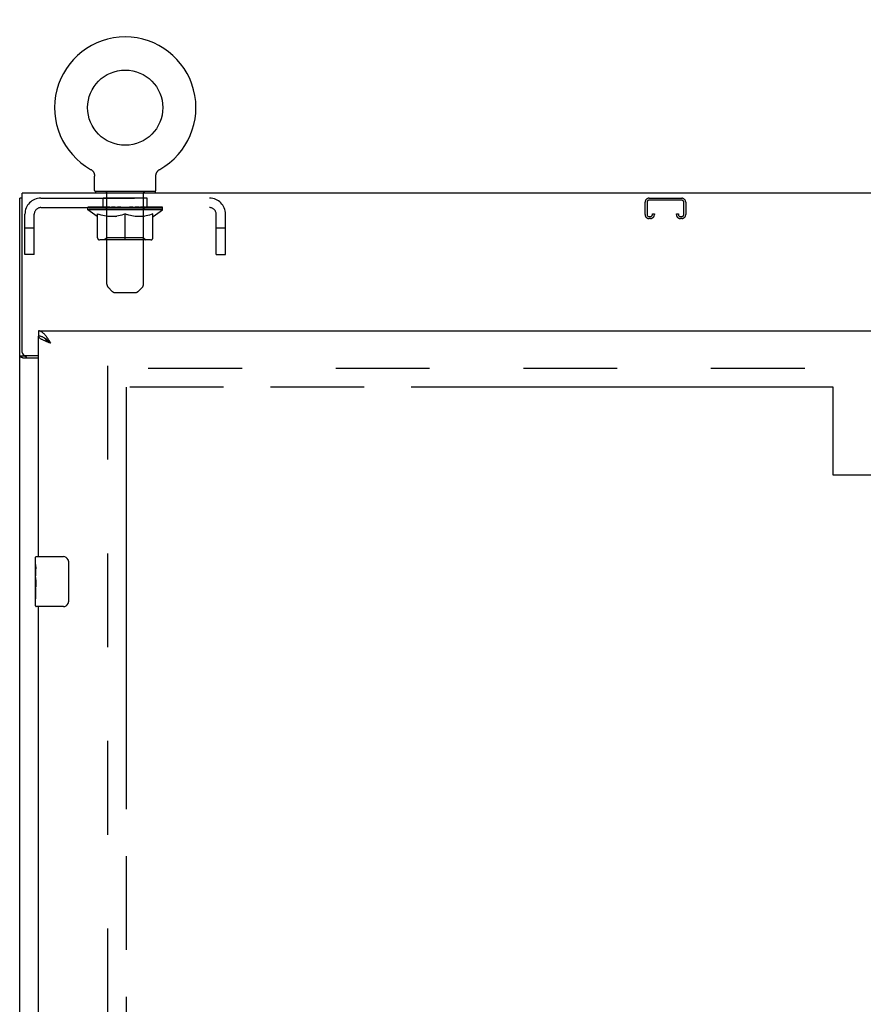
# Model space of a CAD drawing. Header units: inches. Extents: x 0 to 340, y 0 to 220.
# Tile 15 of 24: x 75 to 92, y 142 to 161. Entities that reach past the tile are written whole.
import ezdxf

# ---------------------------------------------------------------- set-up
doc = ezdxf.new("R2010")
doc.units = ezdxf.units.IN
doc.header["$LTSCALE"] = 18.7
doc.header["$MEASUREMENT"] = 0
doc.linetypes.add('HIDDEN', pattern=[0.2, 0.1, -0.1])
doc.linetypes.add('PHANTOM', pattern=[0.8, 0.45, -0.05, 0.1, -0.05, 0.1, -0.05])
doc.layers.get('0').update_dxf_attribs({"linetype": 'CONTINUOUS'})
for name, color, linetype in [('02___PRT_ALL_AXES', 7, 'CONTINUOUS'), ('AVAILABLE_DOOR_SPACE', 7, 'CONTINUOUS'), ('DEFAULT_2', 8, 'HIDDEN'), ('DIMENSIONS', 7, 'CONTINUOUS')]:
    doc.layers.add(name, color=color, linetype=linetype)
doc.styles.get("Standard").update_dxf_attribs({"font": 'arial.ttf'})
doc.dimstyles.new('DIMSTYLE_1', dxfattribs={"dimtxt": 1.5, "dimasz": 2, "dimexe": 0.09, "dimexo": 0.07, "dimgap": 0.0375, "dimtad": 0, "dimtih": 1, "dimtoh": 1, "dimzin": 4, "dimdsep": 46, "dimtxsty": 'Standard', "dimblk": '_FILLED', "dimblk1": '_FILLED', "dimblk2": '_FILLED', "dimcen": 0.09, "dimazin": 1, "dimtfac": 1, "dimtdec": 3, "dimtofl": 0, "dimtmove": 0, "dimatfit": 3, "dimldrblk": '_FILLED', "dimfxl": 1, "dimtolj": 1, "dimtzin": 4, "dimarcsym": 0})

# ---------------------------------------------------------------- blocks, each defined once
blk = doc.blocks.new('_FILLED')
at = {"color": 0, "linetype": 'ByBlock'}
blk.add_solid([(0, 0), (-1, 0.2), (-1, -0.2)], dxfattribs=at)
blk = doc.blocks.new('*D11')
at = {"layer": 'DIMENSIONS', "color": 2, "linetype": 'Continuous'}
for p, q in [((97.067, 154.991), (97.067, 160.421)), ((97.067, 160.421), (98.817, 160.421)), ((97.067, 153.866), (97.067, 149.866))]:
    blk.add_line(p, q, dxfattribs=at)
at = {"layer": 'DIMENSIONS', "color": 2, "linetype": 'Continuous', "xscale": 2, "yscale": 2, "zscale": 2}
for p, rotation in [((97.067, 154.991), 270), ((97.067, 153.866), 90)]:
    blk.add_blockref('_FILLED', p, dxfattribs=dict(at, rotation=rotation))
at = {"layer": 'DIMENSIONS', "color": 2, "linetype": 'Continuous', "insert": (99.567, 161.171), "char_height": 1.5, "width": 4.07621, "attachment_point": 1, "line_spacing_factor": 0.9}
blk.add_mtext('1.13', dxfattribs=at)
blk = doc.blocks.new('*D15')
at = {"layer": 'DIMENSIONS', "color": 2, "linetype": 'Continuous'}
for p, q in [((77.385, 129.91), (86.446, 129.91)), ((106.697, 129.91), (93.187, 129.91))]:
    blk.add_line(p, q, dxfattribs=at)
at = {"layer": 'DIMENSIONS', "color": 2, "linetype": 'Continuous', "xscale": 2, "yscale": 2, "zscale": 2, "rotation": 180}
blk.add_blockref('_FILLED', (77.385, 129.91), dxfattribs=at)
at = {"layer": 'DIMENSIONS', "color": 2, "linetype": 'Continuous', "xscale": 2, "yscale": 2, "zscale": 2}
blk.add_blockref('_FILLED', (106.697, 129.91), dxfattribs=at)
at = {"layer": 'DIMENSIONS', "color": 2, "linetype": 'Continuous', "insert": (89.816, 130.66), "char_height": 1.5, "width": 5.24164, "attachment_point": 2, "line_spacing_factor": 0.9}
blk.add_mtext('29.31', dxfattribs=at)

msp = doc.modelspace()

# ---------------------------------------------------------------- linework, layer by layer
at = {"color": 7, "linetype": 'Continuous'}
for p, q in [((76.674, 158.213), (76.674, 158.213)), ((76.674, 158.213), (76.679, 158.21)), ((76.675, 158.213), (76.676, 158.212)), ((76.679, 158.21), (76.684, 158.207)), ((76.684, 158.207), (76.689, 158.204)), ((76.693, 158.2), (76.698, 158.196)), ((76.698, 158.196), (76.703, 158.192)), ((76.702, 158.192), (76.707, 158.188)), ((76.707, 158.188), (76.711, 158.184)), ((76.711, 158.184), (76.715, 158.179)), ((76.715, 158.18), (76.719, 158.175)), ((76.719, 158.175), (76.723, 158.17)), ((76.723, 158.17), (76.726, 158.165)), ((76.726, 158.166), (76.729, 158.16)), ((76.729, 158.161), (76.733, 158.155)), ((76.732, 158.155), (76.735, 158.15)), ((76.735, 158.15), (76.738, 158.145)), ((76.738, 158.145), (76.741, 158.139)), ((76.741, 158.139), (76.743, 158.134)), ((76.743, 158.134), (76.745, 158.128)), ((76.745, 158.128), (76.747, 158.123)), ((76.747, 158.123), (76.749, 158.117)), ((76.748, 158.117), (76.75, 158.111)), ((76.75, 158.111), (76.751, 158.105)), ((76.751, 158.105), (76.752, 158.099)), ((76.752, 158.099), (76.753, 158.093)), ((76.754, 158.082), (76.754, 158.076)), ((77.974, 158.087), (77.975, 158.093)), ((77.974, 158.082), (77.974, 158.088)), ((77.974, 158.082), (77.974, 158.087)), ((77.974, 158.076), (77.974, 158.082)), ((77.975, 158.093), (77.976, 158.099)), ((77.976, 158.099), (77.977, 158.105)), ((77.977, 158.105), (77.978, 158.111)), ((77.978, 158.111), (77.979, 158.117)), ((77.979, 158.117), (77.981, 158.123)), ((77.981, 158.123), (77.983, 158.128)), ((77.983, 158.128), (77.985, 158.134)), ((77.985, 158.134), (77.987, 158.139)), ((77.987, 158.139), (77.99, 158.145)), ((77.99, 158.145), (77.992, 158.15)), ((77.992, 158.15), (77.995, 158.155)), ((77.995, 158.155), (77.998, 158.161)), ((77.998, 158.16), (78.002, 158.166)), ((78.002, 158.165), (78.005, 158.17)), ((78.005, 158.17), (78.009, 158.175)), ((78.009, 158.175), (78.013, 158.18)), ((78.012, 158.179), (78.017, 158.184)), ((78.016, 158.184), (78.021, 158.188)), ((78.021, 158.188), (78.025, 158.192)), ((78.025, 158.192), (78.03, 158.196)), ((78.029, 158.196), (78.034, 158.2)), ((78.034, 158.2), (78.039, 158.204)), ((78.039, 158.204), (78.044, 158.207)), ((78.044, 158.207), (78.049, 158.21)), ((78.044, 158.207), (78.045, 158.208)), ((78.049, 158.21), (78.054, 158.213)), ((78.052, 158.212), (78.053, 158.213)), ((78.054, 158.213), (78.054, 158.213)), ((78.054, 158.213), (78.054, 158.213)), ((76.754, 157.791), (76.754, 158.076)), ((77.974, 157.791), (77.974, 158.076)), ((76.769, 157.771), (76.769, 157.741)), ((77.959, 157.771), (76.769, 157.771)), ((77.959, 157.771), (77.959, 157.741)), ((75.312, 157.637), (75.26, 157.637)), ((75.635, 154.991), (75.635, 154.887)), ((75.758, 154.845), (75.747, 154.852)), ((75.364, 154.489), (75.26, 154.489)), ((75.364, 154.489), (75.364, 154.501)), ((75.575, 150.33), (75.575, 150.476)), ((75.59, 150.491), (76.13, 150.491)), ((76.23, 150.391), (76.23, 149.591)), ((75.575, 150.073), (75.575, 150.106)), ((75.575, 149.876), (75.575, 149.907)), ((75.575, 149.506), (75.575, 149.645)), ((76.13, 149.491), (75.59, 149.491))]:
    msp.add_line(p, q, dxfattribs=at)
at = {"color": 3, "linetype": 'Continuous'}
for p, q in [((75.312, 154.561), (75.312, 157.741)), ((147.208, 157.741), (75.312, 157.741)), ((75.26, 67.845), (75.26, 157.637)), ((75.635, 154.991), (110.322, 154.991)), ((75.635, 150.491), (75.635, 154.887)), ((75.635, 154.449), (75.33, 154.449)), ((75.372, 154.501), (75.635, 154.501)), ((75.635, 126.991), (75.635, 149.491))]:
    msp.add_line(p, q, dxfattribs=at)
at = {"color": 7, "linetype": 'Continuous'}
for points in [[(76.689, 158.204), (76.694, 158.2), (76.698, 158.196)], [(76.753, 158.093), (76.753, 158.088), (76.754, 158.082), (76.754, 158.076)], [(75.747, 154.852), (75.736, 154.859), (75.724, 154.864), (75.713, 154.87), (75.702, 154.874), (75.691, 154.878), (75.68, 154.881), (75.668, 154.884), (75.657, 154.886), (75.646, 154.887), (75.635, 154.887)], [(75.881, 154.745), (75.87, 154.752), (75.859, 154.759), (75.848, 154.766), (75.837, 154.773), (75.827, 154.78), (75.817, 154.787), (75.807, 154.794), (75.798, 154.802), (75.789, 154.809), (75.781, 154.816), (75.773, 154.823), (75.766, 154.83), (75.76, 154.837), (75.754, 154.844), (75.751, 154.85)], [(75.881, 154.745), (75.87, 154.755), (75.859, 154.765), (75.848, 154.775), (75.837, 154.785), (75.825, 154.794), (75.814, 154.804), (75.803, 154.813), (75.792, 154.822), (75.78, 154.83), (75.769, 154.838), (75.758, 154.845)], [(75.379, 154.474), (75.377, 154.476), (75.374, 154.477), (75.372, 154.478), (75.37, 154.48), (75.368, 154.481), (75.366, 154.483), (75.365, 154.484), (75.364, 154.486), (75.364, 154.488), (75.364, 154.489)], [(75.404, 154.449), (75.404, 154.451), (75.404, 154.453), (75.403, 154.455), (75.403, 154.457), (75.402, 154.458), (75.401, 154.46), (75.399, 154.462), (75.398, 154.463), (75.396, 154.465), (75.393, 154.467), (75.391, 154.468), (75.389, 154.469), (75.387, 154.471), (75.384, 154.472), (75.379, 154.474)], [(76.223, 150.427), (76.225, 150.422), (76.227, 150.416), (76.228, 150.41), (76.229, 150.404), (76.23, 150.397), (76.23, 150.391)], [(76.23, 149.591), (76.23, 149.585), (76.229, 149.578), (76.228, 149.572), (76.227, 149.566), (76.225, 149.561), (76.223, 149.555)]]:
    msp.add_lwpolyline(points, dxfattribs=at)
at = {"color": 3, "linetype": 'Continuous'}
for points in [[(75.792, 154.878), (75.78, 154.892), (75.769, 154.906), (75.758, 154.919), (75.747, 154.931), (75.736, 154.942), (75.724, 154.952), (75.713, 154.961), (75.702, 154.969), (75.691, 154.975), (75.68, 154.981), (75.668, 154.985), (75.657, 154.989), (75.646, 154.99), (75.635, 154.991)], [(75.744, 154.798), (75.731, 154.804), (75.719, 154.81), (75.707, 154.816), (75.696, 154.822), (75.686, 154.828), (75.676, 154.834), (75.668, 154.84), (75.66, 154.845), (75.654, 154.851), (75.648, 154.857), (75.643, 154.863), (75.64, 154.869), (75.637, 154.875), (75.635, 154.881), (75.635, 154.887)], [(75.881, 154.745), (75.849, 154.756), (75.833, 154.762), (75.818, 154.768), (75.802, 154.774), (75.787, 154.78), (75.772, 154.786), (75.758, 154.792), (75.744, 154.798)], [(75.881, 154.745), (75.87, 154.762), (75.859, 154.78), (75.848, 154.797), (75.837, 154.814), (75.825, 154.831), (75.814, 154.847), (75.803, 154.863), (75.792, 154.878)], [(75.303, 154.461), (75.295, 154.463), (75.291, 154.464), (75.288, 154.466), (75.284, 154.467), (75.281, 154.469), (75.278, 154.47), (75.275, 154.471), (75.272, 154.473), (75.269, 154.475), (75.267, 154.476), (75.265, 154.478), (75.263, 154.48), (75.262, 154.481), (75.261, 154.483), (75.26, 154.485), (75.26, 154.487), (75.26, 154.489)], [(75.33, 154.449), (75.328, 154.45), (75.325, 154.452), (75.322, 154.453), (75.319, 154.455), (75.315, 154.456), (75.312, 154.458), (75.308, 154.459), (75.303, 154.461)]]:
    msp.add_lwpolyline(points, dxfattribs=at)
at = {"color": 7, "linetype": 'Continuous'}
msp.add_circle((77.364, 159.443), 0.75, dxfattribs=at)
for centre, radius, start, end in [((77.364, 159.443), 1.41, 299.2655, 240.7345), ((76.774, 157.791), 0.02, 180, 263.0769), ((77.954, 157.791), 0.02, 276.9231, 360), ((75.59, 150.476), 0.015, 90, 180), ((76.13, 150.391), 0.1, 21.1999, 90), ((75.59, 149.506), 0.015, 180, 270), ((76.13, 149.591), 0.1, 270, 338.7946)]:
    msp.add_arc(centre, radius, start, end, dxfattribs=at)
at = {"color": 3, "linetype": 'Continuous'}
msp.add_arc((75.372, 154.561), 0.06, 180, 270, dxfattribs=at)
at = {"layer": '02___PRT_ALL_AXES', "color": 8, "linetype": 'HIDDEN'}
for p, q in [((76.926, 157.45), (76.926, 157.637)), ((77.801, 157.637), (76.926, 157.637)), ((77.801, 157.45), (77.801, 157.637)), ((77.801, 157.45), (76.926, 157.45))]:
    msp.add_line(p, q, dxfattribs=at)
at = {"layer": '02___PRT_ALL_AXES', "color": 7, "linetype": 'Continuous'}
for p, q in [((75.575, 150.33), (75.575, 150.476)), ((75.575, 150.073), (75.575, 150.33)), ((75.581, 150.274), (75.575, 150.274)), ((75.582, 150.106), (75.582, 150.243)), ((75.575, 150.106), (75.582, 150.106)), ((75.575, 149.506), (75.575, 150.07)), ((75.576, 150.043), (75.575, 150.043)), ((75.575, 149.912), (75.581, 149.912)), ((75.575, 149.876), (75.582, 149.876)), ((75.582, 149.645), (75.582, 149.876)), ((75.575, 149.813), (75.582, 149.813)), ((75.575, 149.645), (75.582, 149.645))]:
    msp.add_line(p, q, dxfattribs=at)
for points in [[(75.575, 150.33), (75.575, 150.327), (75.575, 150.322), (75.576, 150.317), (75.578, 150.303)], [(75.578, 150.303), (75.578, 150.296), (75.579, 150.288), (75.58, 150.279)], [(75.58, 150.279), (75.581, 150.27), (75.581, 150.261), (75.582, 150.252), (75.582, 150.243)], [(75.575, 150.073), (75.575, 150.064), (75.575, 150.055), (75.576, 150.045)], [(75.576, 150.045), (75.579, 150.012), (75.58, 150), (75.581, 149.987), (75.581, 149.975), (75.582, 149.962), (75.582, 149.949), (75.582, 149.936), (75.581, 149.923), (75.581, 149.911), (75.58, 149.899), (75.579, 149.887)]]:
    msp.add_lwpolyline(points, dxfattribs=at)
msp.add_ellipse((75.838, 149.907), major_axis=(0.263, 0), ratio=0.432808, start_param=3.141593, end_param=3.321581, dxfattribs=at)
at = {"layer": 'AVAILABLE_DOOR_SPACE', "color": 4, "linetype": 'PHANTOM'}
for p, q in [((77.385, 153.866), (77.385, 75.616)), ((91.479, 153.866), (77.385, 153.866)), ((91.479, 152.116), (91.479, 153.866)), ((94.479, 152.116), (91.479, 152.116))]:
    msp.add_line(p, q, dxfattribs=at)
at = {"layer": 'DEFAULT_2', "color": 8, "linetype": 'HIDDEN'}
for p, q in [((76.683, 158.208), (76.684, 158.207)), ((76.989, 157.771), (76.989, 157.741)), ((76.999, 155.925), (76.999, 157.741)), ((77.729, 155.925), (77.729, 157.741)), ((77.739, 157.771), (77.739, 157.741)), ((75.681, 157.637), (79.047, 157.637)), ((87.729, 157.311), (87.729, 157.557)), ((87.769, 157.557), (87.769, 157.311)), ((87.809, 157.637), (88.461, 157.637)), ((88.461, 157.597), (87.809, 157.597)), ((88.501, 157.311), (88.501, 157.557)), ((88.541, 157.557), (88.541, 157.311)), ((75.364, 156.512), (75.364, 157.32)), ((75.551, 156.512), (75.551, 157.32)), ((75.681, 157.45), (79.047, 157.45)), ((76.62, 157.402), (76.62, 157.457)), ((76.807, 157.272), (76.62, 157.402)), ((78.107, 157.402), (76.62, 157.402)), ((76.632, 157.449), (76.632, 157.457)), ((76.642, 157.445), (76.642, 157.449)), ((76.642, 157.445), (78.085, 157.445)), ((76.653, 157.445), (76.653, 157.449)), ((76.654, 157.445), (76.654, 157.449)), ((76.665, 157.449), (76.665, 157.457)), ((76.685, 157.445), (76.685, 157.449)), ((76.687, 157.445), (76.687, 157.449)), ((76.72, 157.449), (76.72, 157.457)), ((76.737, 157.445), (76.737, 157.449)), ((76.741, 157.445), (76.741, 157.449)), ((76.977, 157.449), (76.748, 157.449)), ((76.794, 157.449), (76.794, 157.457)), ((76.796, 157.445), (76.796, 157.449)), ((76.796, 157.445), (76.796, 157.449)), ((76.799, 157.445), (76.799, 157.449)), ((76.809, 157.445), (76.809, 157.449)), ((76.809, 157.445), (76.809, 157.449)), ((76.813, 157.445), (76.813, 157.449)), ((76.813, 156.847), (76.813, 157.327)), ((76.813, 157.327), (76.848, 157.313)), ((76.816, 157.445), (76.816, 157.45)), ((76.82, 157.445), (76.82, 157.449)), ((76.84, 157.445), (76.84, 157.449)), ((76.882, 157.302), (76.848, 157.314)), ((76.858, 157.445), (76.858, 157.449)), ((76.86, 157.445), (76.86, 157.452)), ((76.916, 157.292), (76.882, 157.302)), ((76.886, 157.449), (76.886, 157.457)), ((76.886, 157.445), (76.886, 157.449)), ((76.897, 157.445), (76.897, 157.449)), ((76.902, 157.445), (76.902, 157.449)), ((76.91, 157.445), (76.91, 157.449)), ((76.926, 157.445), (76.926, 157.454)), ((76.947, 157.445), (76.947, 157.449)), ((76.949, 157.445), (76.949, 157.449)), ((76.977, 157.445), (76.977, 157.449)), ((77.055, 157.449), (76.99, 157.449)), ((76.992, 157.449), (76.992, 157.457)), ((76.998, 156.85), (76.998, 157.399)), ((77, 157.445), (77, 157.449)), ((77.006, 157.445), (77.006, 157.449)), ((77.013, 157.445), (77.013, 157.455)), ((77.02, 157.445), (77.02, 157.449)), ((77.031, 157.445), (77.031, 157.449)), ((77.055, 157.445), (77.055, 157.449)), ((77.143, 157.449), (77.08, 157.449)), ((77.104, 157.445), (77.104, 157.449)), ((77.11, 157.449), (77.11, 157.457)), ((77.114, 157.445), (77.114, 157.449)), ((77.117, 157.445), (77.117, 157.456)), ((77.12, 157.445), (77.12, 157.449)), ((77.129, 157.445), (77.129, 157.449)), ((77.143, 157.445), (77.143, 157.449)), ((77.237, 157.449), (77.18, 157.449)), ((77.196, 157.445), (77.196, 157.449)), ((77.229, 157.449), (77.364, 157.457)), ((77.235, 157.449), (77.235, 157.457)), ((77.235, 157.449), (77.235, 157.457)), ((77.235, 157.457), (77.235, 157.457)), ((77.235, 157.445), (77.235, 157.449)), ((77.237, 157.445), (77.237, 157.449)), ((77.24, 157.445), (77.24, 157.45)), ((77.242, 157.445), (77.242, 157.449)), ((77.296, 157.302), (77.261, 157.292)), ((77.336, 157.449), (77.285, 157.449)), ((77.293, 157.445), (77.293, 157.449)), ((77.329, 157.314), (77.295, 157.302)), ((77.364, 157.327), (77.329, 157.313)), ((77.336, 157.445), (77.336, 157.449)), ((77.361, 157.449), (77.361, 157.449)), ((77.361, 157.445), (77.361, 157.449)), ((77.361, 157.445), (77.361, 157.449)), ((77.364, 157.449), (77.364, 157.457)), ((77.364, 156.804), (77.364, 157.327)), ((77.364, 157.327), (77.399, 157.313)), ((77.367, 157.445), (77.367, 157.449)), ((77.367, 157.445), (77.367, 157.449)), ((77.367, 157.449), (77.367, 157.449)), ((77.37, 157.449), (77.443, 157.449)), ((77.392, 157.445), (77.392, 157.449)), ((77.433, 157.302), (77.398, 157.314)), ((77.407, 157.449), (77.407, 157.454)), ((77.407, 157.454), (77.499, 157.449)), ((77.431, 157.449), (77.431, 157.453)), ((77.466, 157.292), (77.432, 157.302)), ((77.435, 157.445), (77.435, 157.449)), ((77.486, 157.445), (77.486, 157.449)), ((77.487, 157.445), (77.487, 157.45)), ((77.49, 157.445), (77.49, 157.449)), ((77.49, 157.449), (77.548, 157.449)), ((77.492, 157.449), (77.492, 157.457)), ((77.492, 157.457), (77.493, 157.457)), ((77.492, 157.445), (77.492, 157.449)), ((77.493, 157.449), (77.493, 157.457)), ((77.532, 157.445), (77.532, 157.449)), ((77.585, 157.445), (77.585, 157.449)), ((77.585, 157.449), (77.647, 157.449)), ((77.598, 157.445), (77.598, 157.449)), ((77.608, 157.445), (77.608, 157.449)), ((77.611, 157.445), (77.611, 157.456)), ((77.614, 157.445), (77.614, 157.449)), ((77.618, 157.449), (77.618, 157.457)), ((77.623, 157.445), (77.623, 157.449)), ((77.672, 157.445), (77.672, 157.449)), ((77.672, 157.449), (77.738, 157.449)), ((77.696, 157.445), (77.696, 157.449)), ((77.707, 157.445), (77.707, 157.449)), ((77.715, 157.445), (77.715, 157.455)), ((77.722, 157.445), (77.722, 157.449)), ((77.727, 157.445), (77.727, 157.449)), ((77.73, 156.85), (77.73, 157.399)), ((77.736, 157.449), (77.736, 157.457)), ((77.751, 157.445), (77.751, 157.449)), ((77.751, 157.449), (77.98, 157.449)), ((77.778, 157.445), (77.778, 157.449)), ((77.781, 157.445), (77.781, 157.449)), ((77.802, 157.445), (77.802, 157.454)), ((77.846, 157.302), (77.812, 157.292)), ((77.817, 157.445), (77.817, 157.449)), ((77.825, 157.445), (77.825, 157.449)), ((77.83, 157.445), (77.83, 157.449)), ((77.842, 157.449), (77.842, 157.457)), ((77.842, 157.445), (77.842, 157.449)), ((77.88, 157.314), (77.845, 157.302)), ((77.868, 157.445), (77.868, 157.452)), ((77.87, 157.445), (77.87, 157.449)), ((77.914, 157.327), (77.88, 157.313)), ((77.888, 157.445), (77.888, 157.449)), ((77.907, 157.445), (77.907, 157.449)), ((77.911, 157.445), (77.911, 157.45)), ((77.914, 156.847), (77.914, 157.327)), ((77.915, 157.445), (77.915, 157.449)), ((77.918, 157.445), (77.918, 157.449)), ((77.919, 157.445), (77.919, 157.449)), ((77.921, 157.272), (78.107, 157.402)), ((77.928, 157.445), (77.928, 157.449)), ((77.931, 157.445), (77.931, 157.449)), ((77.932, 157.445), (77.932, 157.449)), ((77.933, 157.449), (77.933, 157.457)), ((77.987, 157.445), (77.987, 157.449)), ((77.99, 157.445), (77.99, 157.449)), ((78.008, 157.449), (78.008, 157.457)), ((78.041, 157.445), (78.041, 157.449)), ((78.043, 157.445), (78.043, 157.449)), ((78.062, 157.449), (78.062, 157.457)), ((78.074, 157.445), (78.074, 157.449)), ((78.075, 157.445), (78.075, 157.449)), ((78.085, 157.445), (78.085, 157.449)), ((78.096, 157.449), (78.096, 157.457)), ((78.107, 157.402), (78.107, 157.457)), ((79.177, 156.512), (79.177, 157.32)), ((79.364, 156.512), (79.364, 157.32)), ((87.876, 157.311), (87.876, 157.325)), ((87.876, 157.325), (87.916, 157.325)), ((87.916, 157.325), (87.916, 157.311)), ((88.354, 157.311), (88.354, 157.325)), ((88.354, 157.325), (88.394, 157.325)), ((88.394, 157.325), (88.394, 157.311)), ((76.807, 157.272), (76.813, 157.272)), ((76.949, 157.283), (76.915, 157.292)), ((76.982, 157.277), (76.948, 157.284)), ((77.015, 157.272), (76.981, 157.277)), ((77.163, 157.272), (77.015, 157.272)), ((77.163, 157.272), (77.196, 157.277)), ((77.262, 157.292), (77.228, 157.283)), ((77.499, 157.283), (77.466, 157.292)), ((77.532, 157.277), (77.499, 157.284)), ((77.565, 157.272), (77.532, 157.277)), ((77.713, 157.272), (77.565, 157.272)), ((77.713, 157.272), (77.746, 157.277)), ((77.779, 157.284), (77.746, 157.277)), ((77.813, 157.292), (77.779, 157.283)), ((77.914, 157.272), (77.921, 157.272)), ((87.809, 157.271), (87.836, 157.271)), ((87.836, 157.231), (87.809, 157.231)), ((88.434, 157.271), (88.461, 157.271)), ((88.461, 157.231), (88.434, 157.231)), ((75.551, 157.042), (75.364, 157.042)), ((79.364, 157.042), (79.177, 157.042)), ((77.871, 156.804), (76.857, 156.804)), ((76.998, 156.85), (76.951, 156.804)), ((77.73, 156.85), (76.998, 156.85)), ((77.73, 156.85), (77.776, 156.804)), ((75.551, 156.512), (75.364, 156.512)), ((79.177, 156.512), (79.364, 156.512)), ((77.1, 155.783), (77.028, 155.855)), ((77.17, 155.754), (77.557, 155.754)), ((77.628, 155.783), (77.7, 155.855)), ((77.01, 154.293), (77.01, 75.189)), ((109.614, 154.241), (77.01, 154.241))]:
    msp.add_line(p, q, dxfattribs=at)
msp.add_lwpolyline([(77.229, 157.284), (77.195, 157.277), (77.163, 157.272)], dxfattribs=at)
for centre, radius, start, end in [((76.774, 157.791), 0.02, 263.0769, 270), ((76.969, 157.741), 0.03, 0, 90), ((77.759, 157.741), 0.03, 90, 180), ((77.954, 157.791), 0.02, 270, 276.9231), ((75.681, 157.32), 0.317, 90, 180), ((79.047, 157.32), 0.317, 0, 90), ((87.809, 157.557), 0.08, 90, 180), ((87.809, 157.557), 0.04, 90, 180), ((88.461, 157.557), 0.08, 0, 90), ((88.461, 157.557), 0.04, 0, 90), ((75.681, 157.32), 0.13, 90, 180), ((76.951, 157.399), 0.0466, 0, 90), ((77.776, 157.399), 0.0466, 90, 180), ((79.047, 157.32), 0.13, 0, 90), ((87.809, 157.311), 0.08, 180, 270), ((87.809, 157.311), 0.04, 180, 270), ((87.836, 157.311), 0.08, 270, 360), ((87.836, 157.311), 0.04, 270, 360), ((88.434, 157.311), 0.08, 180, 270), ((88.434, 157.311), 0.04, 180, 270), ((88.461, 157.311), 0.08, 270, 360), ((88.461, 157.311), 0.04, 270, 360), ((76.857, 156.847), 0.0434, 180, 270), ((77.871, 156.847), 0.0434, 270, 360), ((77.099, 155.925), 0.1, 180, 225), ((77.629, 155.925), 0.1, 315, 360), ((77.17, 155.854), 0.1, 225, 270), ((77.557, 155.854), 0.1, 270, 315)]:
    msp.add_arc(centre, radius, start, end, dxfattribs=at)
for centre, major_axis, ratio, start_param, end_param in [((77.364, 157.457), (0.743, 0.008), 0.059247, 2.966439, 3.140971), ((76.597, 157.443), (0.232, 0), 0.060167, 0.426548, 1.470503), ((77.364, 157.457), (0.744, 0), 0.060167, 3.141593, 3.316126), ((76.597, 157.435), (0.232, 0.002), 0.059247, 1.374323, 1.469882), ((77.364, 157.457), (0.743, 0.015), 0.056515, 2.79136, 2.965893), ((76.569, 157.443), (0.232, 0.002), 0.059247, 0.251393, 1.295349), ((76.649, 157.443), (0.232, -0.002), 0.059247, 0.601702, 1.645657), ((77.364, 157.457), (0.743, -0.008), 0.059247, -2.966439, -2.791906), ((76.649, 157.435), (0.232, 0), 0.060167, 1.549477, 1.645036), ((76.569, 157.435), (0.232, 0.005), 0.056515, 1.199244, 1.294804), ((76.653, 157.438), (0.192, 0.002), 0.059247, 1.051627, 1.625044), ((76.63, 157.438), (0.192, 0.004), 0.056515, 0.876548, 1.449966), ((76.697, 157.438), (0.192, 0), 0.060167, 1.226781, 1.800198), ((77.364, 157.457), (0.743, 0.022), 0.052059, 2.616423, 2.790956), ((76.564, 157.443), (0.232, 0.005), 0.056515, 0.076315, 1.120271), ((76.722, 157.443), (0.232, -0.005), 0.056515, 0.77678, 1.820736), ((77.364, 157.457), (0.743, -0.015), 0.056515, -2.79136, -2.616827), ((76.722, 157.435), (0.232, -0.002), 0.059247, 1.724631, 1.82019), ((76.564, 157.435), (0.232, 0.007), 0.052059, 1.024308, 1.119867), ((76.629, 157.438), (0.192, 0.006), 0.052059, 0.701611, 1.275029), ((76.762, 157.438), (0.192, -0.002), 0.059247, 1.401935, 1.975352), ((77.364, 157.457), (0.743, 0.029), 0.046022, 2.441677, 2.61621), ((76.815, 157.443), (0.232, -0.007), 0.052059, 0.951717, 1.995673), ((76.585, 157.443), (0.232, 0.007), 0.052059, -0.098622, 0.945334), ((77.364, 157.457), (0.743, -0.022), 0.052059, -2.616423, -2.441891), ((76.815, 157.435), (0.232, -0.005), 0.056515, 1.899709, 1.995269), ((76.585, 157.435), (0.232, 0.009), 0.046022, 0.849561, 0.945121), ((76.65, 157.438), (0.192, 0.007), 0.046022, 0.526865, 1.100283), ((76.846, 157.438), (0.192, -0.004), 0.056515, 1.577013, 2.150431), ((77.364, 157.457), (0.743, 0.034), 0.038593, 2.267147, 2.44168), ((76.925, 157.443), (0.232, -0.009), 0.046022, 1.126463, 2.170419), ((76.628, 157.443), (0.232, 0.009), 0.046022, -0.273368, 0.770588), ((77.364, 157.457), (0.743, -0.029), 0.046022, -2.441677, -2.267144), ((76.925, 157.435), (0.232, -0.007), 0.052059, 2.074646, 2.170205), ((76.628, 157.435), (0.232, 0.011), 0.038593, 0.675031, 0.77059), ((76.694, 157.438), (0.192, 0.009), 0.038593, 0.352335, 0.925752), ((76.945, 157.438), (0.192, -0.006), 0.052059, 1.75195, 2.325367), ((77.364, 157.457), (0.743, 0.039), 0.030002, 2.09283, 2.267363), ((77.048, 157.443), (0.232, -0.011), 0.038593, 1.300994, 2.344949), ((76.694, 157.443), (0.232, 0.011), 0.038593, -0.447899, 0.596057), ((77.364, 157.457), (0.743, -0.034), 0.038593, -2.267147, -2.092614), ((77.048, 157.435), (0.232, -0.009), 0.046022, 2.249392, 2.344952), ((76.694, 157.435), (0.232, 0.012), 0.030002, 0.500714, 0.596274), ((76.757, 157.438), (0.192, 0.01), 0.030002, 0.178018, 0.751436), ((77.056, 157.438), (0.192, -0.007), 0.046022, 1.926696, 2.500114), ((76.781, 157.443), (0.232, 0.012), 0.030002, -0.622215, 0.421741), ((77.364, 157.457), (0.743, 0.042), 0.020513, 1.918702, 2.093235), ((77.18, 157.443), (0.232, -0.012), 0.030002, 1.47531, 2.519266), ((77.364, 157.457), (0.743, -0.039), 0.030002, -2.09283, -1.918297), ((77.18, 157.435), (0.232, -0.011), 0.038593, 2.423923, 2.519482), ((76.781, 157.435), (0.232, 0.013), 0.020513, 0.326586, 0.422146), ((76.839, 157.438), (0.192, 0.011), 0.020513, 0.00389, 0.577307), ((77.177, 157.438), (0.192, -0.009), 0.038593, 2.101227, 2.674644), ((76.885, 157.443), (0.232, 0.013), 0.020513, -0.796343, 0.247613), ((77.364, 157.457), (0.743, 0.044), 0.010411, 1.744712, 1.919245), ((77.318, 157.443), (0.232, -0.013), 0.020513, 1.649438, 2.693394), ((77.364, 157.457), (0.743, -0.042), 0.020513, -1.918702, -1.744169), ((77.318, 157.435), (0.232, -0.012), 0.030002, 2.598239, 2.693799), ((76.885, 157.435), (0.232, 0.014), 0.010411, 0.152596, 0.248156), ((76.937, 157.438), (0.192, 0.011), 0.010411, 6.113086, 6.686503), ((77.304, 157.438), (0.192, -0.01), 0.030002, 2.275543, 2.848961), ((77.004, 157.443), (0.232, 0.014), 0.010411, -0.970333, -0.000837), ((77.458, 157.443), (0.232, -0.014), 0.010411, 1.823428, 2.867384), ((77.364, 157.457), (0.743, -0.044), 0.010411, -1.744712, -1.56247), ((77.458, 157.435), (0.232, -0.013), 0.020513, 2.772368, 2.867927), ((77.433, 157.438), (0.192, -0.011), 0.020513, 2.449671, 3.023089), ((77.27, 157.443), (0.232, 0.014), 0.010411, 0.274209, 1.318165), ((77.169, 157.438), (0.192, 0.011), 0.010411, -0.000452, 0.517932), ((77.133, 157.435), (0.232, 0.014), 0.010411, 0.099676, 0.195236), ((77.364, 157.457), (0.743, 0.044), 0.010411, -1.571413, -1.39688), ((77.559, 157.438), (0.192, -0.011), 0.010411, 2.623661, 3.141974), ((77.594, 157.435), (0.232, -0.014), 0.010411, 2.734394, 2.946357), ((77.409, 157.443), (0.232, 0.013), 0.020513, 0.448199, 1.492154), ((77.295, 157.438), (0.192, 0.011), 0.020513, 0.118504, 0.691921), ((77.27, 157.435), (0.232, 0.013), 0.020513, 0.273666, 0.369225), ((77.724, 157.443), (0.232, -0.014), 0.010411, -3.140756, -2.17126), ((77.364, 157.457), (0.743, 0.042), 0.020513, -1.397424, -1.222891), ((77.364, 157.457), (0.743, -0.044), 0.010411, 1.222347, 1.39688), ((77.547, 157.443), (0.232, 0.012), 0.030002, 0.622327, 1.666283), ((77.424, 157.438), (0.192, 0.01), 0.030002, 0.292632, 0.86605), ((77.79, 157.438), (0.192, -0.011), 0.010411, 2.738275, 3.311692), ((77.843, 157.443), (0.232, -0.013), 0.020513, 2.89398, 3.937936), ((77.409, 157.435), (0.232, 0.012), 0.030002, 0.447794, 0.543354), ((77.843, 157.435), (0.232, -0.014), 0.010411, 2.893437, 2.988996), ((77.364, 157.457), (0.743, 0.039), 0.030002, -1.223295, -1.048762), ((77.364, 157.457), (0.743, -0.042), 0.020513, 1.048358, 1.222891), ((77.68, 157.443), (0.232, 0.011), 0.038593, 0.796643, 1.840599), ((77.55, 157.438), (0.192, 0.009), 0.038593, 0.466948, 1.040366), ((77.888, 157.438), (0.192, -0.011), 0.020513, 2.564285, 3.137703), ((77.947, 157.443), (0.232, -0.012), 0.030002, 2.719852, 3.763807), ((77.803, 157.443), (0.232, 0.009), 0.046022, 0.971174, 2.01513), ((77.547, 157.435), (0.232, 0.011), 0.038593, 0.62211, 0.71767), ((77.947, 157.435), (0.232, -0.013), 0.020513, 2.719447, 2.815007), ((77.364, 157.457), (0.743, 0.034), 0.038593, -1.048979, -0.874446), ((77.364, 157.457), (0.743, -0.039), 0.030002, 0.874229, 1.048762), ((77.671, 157.438), (0.192, 0.007), 0.046022, 0.641479, 1.214897), ((77.912, 157.443), (0.232, 0.007), 0.052059, 1.14592, 2.189876), ((77.97, 157.438), (0.192, -0.01), 0.030002, 2.390157, 2.963574), ((78.033, 157.443), (0.232, -0.011), 0.038593, 2.545535, 3.589491), ((77.783, 157.438), (0.192, 0.006), 0.052059, 0.816225, 1.389643), ((77.68, 157.435), (0.232, 0.009), 0.046022, 0.796641, 0.892201), ((78.033, 157.435), (0.232, -0.012), 0.030002, 2.545319, 2.640878), ((78.005, 157.443), (0.232, 0.005), 0.056515, 1.320857, 2.364813), ((77.364, 157.457), (0.743, 0.029), 0.046022, -0.874448, -0.699915), ((77.364, 157.457), (0.743, -0.034), 0.038593, 0.699913, 0.874446), ((78.099, 157.443), (0.232, -0.009), 0.046022, 2.371005, 3.41496), ((78.034, 157.438), (0.192, -0.009), 0.038593, 2.21584, 2.789258), ((77.882, 157.438), (0.192, 0.004), 0.056515, 0.991162, 1.564579), ((78.079, 157.443), (0.232, 0.002), 0.059247, 1.495935, 2.539891), ((78.143, 157.443), (0.232, -0.007), 0.052059, 2.196258, 3.240214), ((78.077, 157.438), (0.192, -0.007), 0.046022, 2.04131, 2.614727), ((77.803, 157.435), (0.232, 0.007), 0.052059, 0.971387, 1.066947), ((78.131, 157.443), (0.232, 0), 0.060167, 1.671089, 2.715045), ((78.099, 157.435), (0.232, -0.011), 0.038593, 2.371002, 2.466562), ((78.163, 157.443), (0.232, -0.005), 0.056515, 2.021322, 3.065278), ((77.364, 157.457), (0.743, 0.022), 0.052059, -0.699702, -0.525169), ((77.364, 157.457), (0.743, -0.029), 0.046022, 0.525382, 0.699915), ((77.965, 157.438), (0.192, 0.002), 0.059247, 1.16624, 1.739658), ((78.159, 157.443), (0.232, -0.002), 0.059247, 1.846243, 2.890199), ((78.099, 157.438), (0.192, -0.006), 0.052059, 1.866564, 2.439981), ((78.03, 157.438), (0.192, 0), 0.060167, 1.341394, 1.914812), ((78.098, 157.438), (0.192, -0.004), 0.056515, 1.691627, 2.265045), ((78.075, 157.438), (0.192, -0.002), 0.059247, 1.516549, 2.089966), ((77.912, 157.435), (0.232, 0.005), 0.056515, 1.146324, 1.241883), ((78.143, 157.435), (0.232, -0.009), 0.046022, 2.196472, 2.292031), ((77.364, 157.457), (0.743, 0.015), 0.056515, -0.524765, -0.350233), ((77.364, 157.457), (0.743, -0.022), 0.052059, 0.350636, 0.525169), ((78.005, 157.435), (0.232, 0.002), 0.059247, 1.321402, 1.416962), ((78.163, 157.435), (0.232, -0.007), 0.052059, 2.021726, 2.117285), ((77.364, 157.457), (0.743, 0.008), 0.059247, -0.349687, -0.175154), ((77.364, 157.457), (0.743, -0.015), 0.056515, 0.1757, 0.350233), ((78.079, 157.435), (0.232, 0), 0.060167, 1.496556, 1.592116), ((78.159, 157.435), (0.232, -0.005), 0.056515, 1.846789, 1.942348), ((78.131, 157.435), (0.232, -0.002), 0.059247, 1.67171, 1.76727), ((77.364, 157.457), (0.744, 0), 0.060167, -0.174533, 0), ((77.364, 157.457), (0.743, -0.008), 0.059247, 0.000621, 0.175154)]:
    msp.add_ellipse(centre, major_axis=major_axis, ratio=ratio, start_param=start_param, end_param=end_param, dxfattribs=at)

# ---------------------------------------------------------------- dimensions: what is measured, and where the dimension line sits
at = {"layer": 'DIMENSIONS', "color": 2, "linetype": 'Continuous'}
dim = msp.add_linear_dim(base=(97.066599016, 154.991017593), p1=(106.697330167, 153.866017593), p2=(75.654830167, 154.991017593), angle=90, dimstyle='DIMSTYLE_1', dxfattribs=at)
dim.commit()
dim.dimension.update_dxf_attribs({"geometry": '*D11', "text_midpoint": (101.669665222, 160.412574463), "dimtype": 160})
dim = msp.add_linear_dim(base=(106.697, 129.91), p1=(77.385, 75.616), p2=(106.697, 153.866), dimstyle='DIMSTYLE_1', dxfattribs=at)
dim.commit()
dim.dimension.update_dxf_attribs({"geometry": '*D15', "text_midpoint": (89.651, 129.901), "dimtype": 160})

doc.saveas('drawing.dxf')
